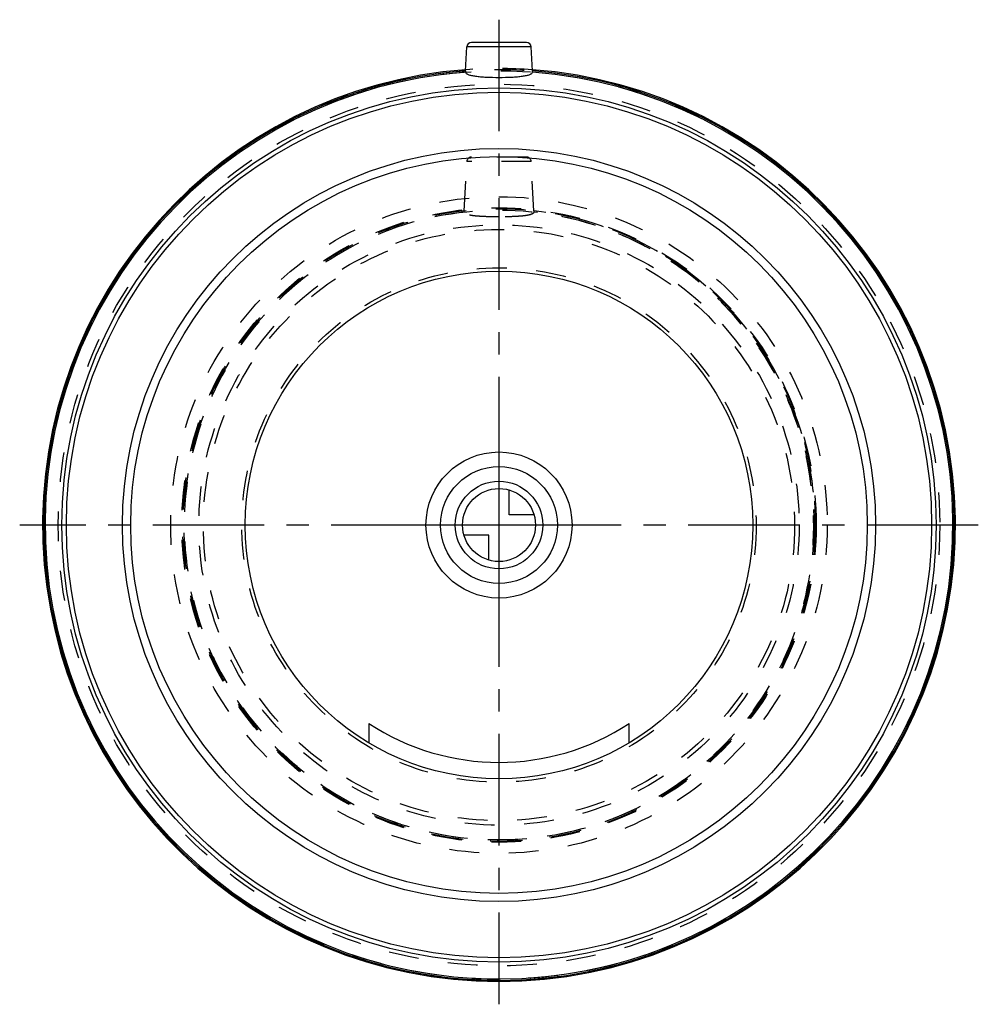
# Model space of a CAD drawing. Header units: millimetres. Extents: x 395 to 605, y 392 to 608.
import ezdxf

# ---------------------------------------------------------------- set-up
doc = ezdxf.new("R2010")
doc.units = ezdxf.units.MM
doc.header["$LTSCALE"] = 65.185185
doc.linetypes.add('CENTER', pattern=[0.6, 0.375, -0.075, 0.075, -0.075])
doc.linetypes.add('HIDDEN', pattern=[0.2, 0.1, -0.1])
for name, color, linetype in [('ACHSEN_S', 7, 'CONTINUOUS'), ('KOERPER', 7, 'CONTINUOUS'), ('KONST.EL_MIT_GEO', 7, 'CONTINUOUS'), ('KURVEN', 7, 'CONTINUOUS')]:
    doc.layers.add(name, color=color, linetype=linetype)

msp = doc.modelspace()

# ---------------------------------------------------------------- linework, layer by layer
at = {"layer": 'ACHSEN_S', "color": 2, "linetype": 'CENTER'}
for p, q in [((500, 607.85), (500, 392.15)), ((605.02, 497.15), (394.98, 497.15))]:
    msp.add_line(p, q, dxfattribs=at)
at = {"layer": 'KOERPER', "color": 7, "linetype": 'Continuous'}
for p, q in [((492.67, 596.63), (492.95, 601.9)), ((507.33, 596.63), (507.05, 601.9))]:
    msp.add_line(p, q, dxfattribs=at)
at = {"layer": 'KOERPER', "color": 8, "linetype": 'HIDDEN'}
for p, q in [((492.38, 565.98), (492.95, 576.8)), ((507.62, 565.98), (507.05, 576.8))]:
    msp.add_line(p, q, dxfattribs=at)
msp.add_circle((500, 497.15), 69.5, dxfattribs=at)
at = {"layer": 'KOERPER', "color": 7, "linetype": 'Continuous'}
for radius, start, end in [(100, 94.1936, 85.8064), (99.75, 94.212, 85.788), (99.45, 94.2311, 85.7689)]:
    msp.add_arc((500, 497.15), radius, start, end, dxfattribs=at)
at = {"layer": 'KOERPER', "color": 8, "linetype": 'HIDDEN'}
for radius, start, end in [(100, 85.8064, 94.1936), (69.25, 96.3151, 83.6849), (68.95, 96.352, 83.648)]:
    msp.add_arc((500, 497.15), radius, start, end, dxfattribs=at)
at = {"layer": 'KOERPER', "color": 7, "linetype": 'Continuous'}
for points, knots in [([(492.67, 596.63), (492.67, 596.56), (492.67, 596.47), (492.66, 596.37), (492.66, 596.33)], [0, 0, 0, 0, 0.647425, 1, 1, 1, 1]), ([(492.66, 596.33), (492.67, 596.23), (492.8, 596.08), (493.02, 595.94), (493.39, 595.78), (494.01, 595.62), (494.91, 595.47), (496.01, 595.35), (497.72, 595.24), (499.07, 595.21), (500, 595.21)], [0, 0, 0, 0, 0.040573, 0.06936, 0.105169, 0.198716, 0.320454, 0.466925, 0.633151, 1, 1, 1, 1]), ([(500, 595.21), (500.93, 595.21), (502.28, 595.24), (503.99, 595.35), (505.09, 595.47), (505.99, 595.62), (506.61, 595.78), (506.98, 595.94), (507.2, 596.08), (507.33, 596.23), (507.34, 596.33)], [0, 0, 0, 0, 0.366862, 0.533076, 0.679549, 0.801281, 0.894828, 0.93064, 0.95943, 1, 1, 1, 1]), ([(507.34, 596.33), (507.34, 596.37), (507.33, 596.47), (507.33, 596.56), (507.33, 596.63)], [0, 0, 0, 0, 0.35259, 1, 1, 1, 1])]:
    msp.add_open_spline(points, degree=3, knots=knots, dxfattribs=at)
at = {"layer": 'KOERPER', "color": 8, "linetype": 'HIDDEN'}
for points, knots in [([(492.37, 565.68), (492.37, 565.71), (492.38, 565.81), (492.38, 565.91), (492.38, 565.98)], [0, 0, 0, 0, 0.353078, 1, 1, 1, 1]), ([(500, 564.66), (499.04, 564.66), (497.63, 564.67), (495.85, 564.76), (494.71, 564.85), (493.77, 564.98), (493.13, 565.13), (492.75, 565.28), (492.51, 565.42), (492.38, 565.58), (492.37, 565.68)], [0, 0, 0, 0, 0.367774, 0.534414, 0.681168, 0.802918, 0.896091, 0.93157, 0.959972, 1, 1, 1, 1]), ([(507.63, 565.68), (507.62, 565.58), (507.49, 565.42), (507.25, 565.28), (506.87, 565.13), (506.23, 564.98), (505.29, 564.85), (504.15, 564.76), (502.37, 564.67), (500.96, 564.66), (500, 564.66)], [0, 0, 0, 0, 0.040028, 0.06843, 0.103909, 0.197085, 0.318838, 0.465591, 0.632231, 1, 1, 1, 1]), ([(507.62, 565.98), (507.62, 565.91), (507.62, 565.81), (507.63, 565.71), (507.63, 565.68)], [0, 0, 0, 0, 0.646775, 1, 1, 1, 1])]:
    msp.add_open_spline(points, degree=3, knots=knots, dxfattribs=at)
at = {"layer": 'KONST.EL_MIT_GEO', "color": 7, "linetype": 'Continuous'}
for p, q in [((507.05, 601.9), (492.95, 601.9)), ((506.05, 602.85), (493.95, 602.85)), ((471.5, 453.66), (471.5, 449.41)), ((528.5, 449.41), (528.5, 453.66))]:
    msp.add_line(p, q, dxfattribs=at)
at = {"layer": 'KONST.EL_MIT_GEO', "color": 8, "linetype": 'HIDDEN'}
for p, q in [((472.98, 592.91), (472.9, 593.2)), ((473.05, 592.93), (472.97, 593.22)), ((473.59, 593.08), (473.51, 593.37)), ((473.77, 593.13), (473.69, 593.42)), ((473.8, 593.14), (473.72, 593.43)), ((475.01, 593.46), (474.94, 593.75)), ((475.52, 593.59), (475.45, 593.88)), ((475.54, 593.6), (475.47, 593.89)), ((475.75, 593.65), (475.67, 593.94)), ((475.89, 593.69), (475.82, 593.98)), ((475.95, 593.7), (475.88, 593.99)), ((476.25, 593.77), (476.17, 594.06)), ((476.26, 593.78), (476.19, 594.07)), ((476.36, 593.8), (476.29, 594.09)), ((476.77, 593.9), (476.7, 594.19)), ((468.97, 592.01), (469.07, 591.72)), ((469.27, 591.79), (469.18, 592.07)), ((469.47, 591.85), (469.38, 592.14)), ((469.41, 592.15), (469.5, 591.86)), ((469.58, 591.89), (469.49, 592.17)), ((469.58, 591.89), (469.49, 592.17)), ((469.93, 592), (469.84, 592.28)), ((470.22, 592.09), (470.13, 592.38)), ((470.38, 592.14), (470.28, 592.42)), ((470.41, 592.15), (470.32, 592.43)), ((470.67, 592.23), (470.58, 592.52)), ((470.67, 592.23), (470.58, 592.52)), ((470.8, 592.27), (470.71, 592.56)), ((470.82, 592.28), (470.74, 592.56)), ((471.05, 592.34), (470.96, 592.63)), ((471.11, 592.36), (471.03, 592.65)), ((471.96, 592.62), (471.87, 592.9)), ((472.03, 592.64), (471.95, 592.93)), ((472.09, 592.65), (472, 592.94)), ((472.39, 592.74), (472.31, 593.03)), ((472.83, 592.87), (472.75, 593.16)), ((507.05, 576.8), (492.95, 576.8)), ((506.05, 577.75), (493.95, 577.75))]:
    msp.add_line(p, q, dxfattribs=at)
for radius in [99.8, 99.5, 96.57, 71.93, 69.3, 69, 65.76, 64.77, 56.35]:
    msp.add_circle((500, 497.15), radius, dxfattribs=at)
at = {"layer": 'KONST.EL_MIT_GEO', "color": 7, "linetype": 'Continuous'}
for radius in [95.77, 94.79, 82.5, 80.7, 55.6]:
    msp.add_circle((500, 497.15), radius, dxfattribs=at)
for centre, radius, start, end in [((493.95, 601.85), 1, 90, 177), ((506.05, 601.85), 1, 3, 90), ((500, 497.15), 52, 236.7648, 303.2352)]:
    msp.add_arc(centre, radius, start, end, dxfattribs=at)
at = {"layer": 'KONST.EL_MIT_GEO', "color": 8, "linetype": 'HIDDEN'}
for centre, start, end in [((493.95, 576.75), 90, 177), ((506.05, 576.75), 3, 90)]:
    msp.add_arc(centre, 1, start, end, dxfattribs=at)
at = {"layer": 'KURVEN', "color": 40, "linetype": 'Continuous'}
for p, q in [((500, 513.15), (500, 481.15)), ((502.2, 499.35), (502.2, 504.84)), ((507.69, 499.35), (502.2, 499.35)), ((516, 497.15), (484, 497.15)), ((497.8, 494.95), (492.31, 494.95)), ((497.8, 489.46), (497.8, 494.95))]:
    msp.add_line(p, q, dxfattribs=at)
for radius in [16, 12.8, 9.6, 8]:
    msp.add_circle((500, 497.15), radius, dxfattribs=at)

doc.saveas('drawing.dxf')
